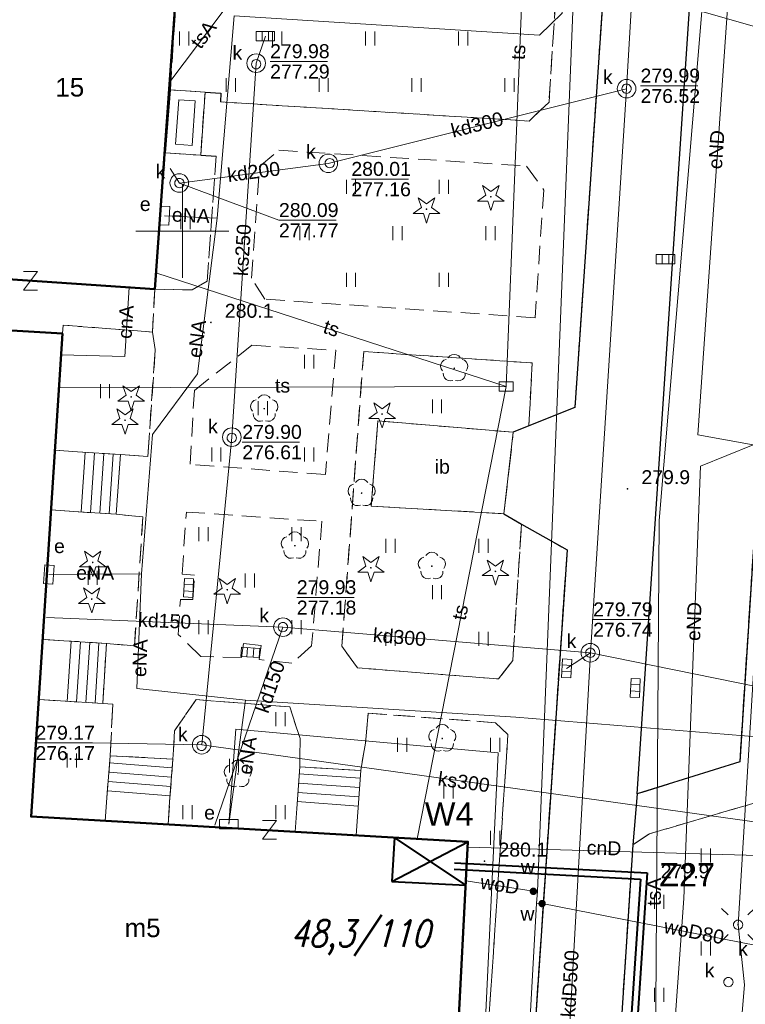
# Model space of a CAD drawing. Extents: x 0 to 6568752, y 0 to 5584302.
# Tile 17 of 74: x 6568341 to 6568380, y 5584008 to 5584061. Entities that reach past the tile are written whole.
import ezdxf
from ezdxf.enums import TextEntityAlignment as Align

# ---------------------------------------------------------------- set-up
doc = ezdxf.new("R2010")
doc.units = 0
doc.header["$PDSIZE"] = 0.75
for name, pattern in [('GAK', [3.5, 2, -0.7, 0.1, -0.7]), ('PRZER2-1', [1.5, 1, -0.5]), ('PRZER3-1', [2, 1.5, -0.5])]:
    doc.linetypes.add(name, pattern=pattern)
doc.layers.get('0').update_dxf_attribs({"linetype": 'CONTINUOUS'})
doc.layers.get('Defpoints').update_dxf_attribs({"linetype": 'CONTINUOUS'})
for name, color, linetype, lineweight in [('alarm', 51, 'CONTINUOUS', 50), ('EGBS', 7, 'CONTINUOUS', 18), ('EGBT', 7, 'CONTINUOUS', 18), ('EGBU', 7, 'CONTINUOUS', 50), ('EGBU_O', 7, 'CONTINUOUS', 50), ('GEPADR_O', 7, 'CONTINUOUS', 18), ('GEPPHC', 7, 'CONTINUOUS', 18), ('GUPPRZ_O', 7, 'CONTINUOUS', 18), ('OTDI', 7, 'CONTINUOUS', 18), ('OTDI_O', 7, 'CONTINUOUS', 18), ('OTKC', 7, 'CONTINUOUS', 18), ('OTKJ', 7, 'CONTINUOUS', 18), ('OTKK', 7, 'CONTINUOUS', 25), ('OTRN', 7, 'CONTINUOUS', 13), ('OTRN_O', 7, 'CONTINUOUS', 13), ('OTZT', 7, 'CONTINUOUS', 18), ('ramka sekcji', 7, 'CONTINUOUS', 18), ('siec', 7, 'GAK', 70), ('SUEO', 7, 'CONTINUOUS', 18), ('SUPK', 7, 'CONTINUOUS', 18), ('SUPW', 7, 'CONTINUOUS', 18), ('SUPW_O', 7, 'CONTINUOUS', 18)]:
    doc.layers.add(name, color=color, linetype=linetype, lineweight=lineweight)
for name, color, linetype, lineweight, true_color in [('OTZG', 7, 'CONTINUOUS', 18, 0x008000), ('OTZL', 7, 'CONTINUOUS', 18, 0x008000), ('SUCP', 7, 'CONTINUOUS', 18, 0xd200d2), ('SUCP_O', 7, 'CONTINUOUS', 18, 0xd200d2), ('SUEP', 1, 'CONTINUOUS', 18, 0xff0000), ('SUEP_O', 1, 'CONTINUOUS', 18, 0xff0000), ('SUES', 1, 'CONTINUOUS', 18, 0xff0000), ('SUES_O', 1, 'CONTINUOUS', 18, 0xff0000), ('SUKK', 7, 'CONTINUOUS', 18, 0x803300), ('SUKP', 7, 'CONTINUOUS', 18, 0x803300), ('SUKP_O', 7, 'CONTINUOUS', 18, 0x803300), ('SUKS', 7, 'CONTINUOUS', 18, 0x803300), ('SUKS_O', 7, 'CONTINUOUS', 18, 0x803300), ('SUTP', 7, 'CONTINUOUS', 18, 0xff9100), ('SUTP_O', 7, 'CONTINUOUS', 18, 0xff9100), ('SUWP', 5, 'CONTINUOUS', 18, 0x0000ff), ('SUWP_O', 5, 'CONTINUOUS', 18, 0x0000ff), ('SUWW', 5, 'CONTINUOUS', 18, 0x0000ff), ('SUWW_O', 5, 'CONTINUOUS', 18, 0x0000ff)]:
    doc.layers.add(name, color=color, linetype=linetype, lineweight=lineweight, true_color=true_color)
doc.styles.add('Arial', font='arial.ttf')
doc.styles.add('GEO-INFO', font='arial.ttf')
doc.styles.add('UZBROJENIE', font='SIMPLEX.shx', dxfattribs={"width": 0.8, "oblique": 15.00003, "height": 0.9})
doc.dimstyles.get("Standard").update_dxf_attribs({"dimtxt": 0.18, "dimasz": 0.18, "dimexe": 0.18, "dimexo": 0.0625, "dimgap": 0.09, "dimtad": 0, "dimtih": 1, "dimtoh": 1, "dimdec": 4, "dimzin": 0, "dimdsep": 46, "dimtxsty": 'Standard', "dimcen": 0.09, "dimadec": 0, "dimazin": 0, "dimtfac": 1, "dimtdec": 4, "dimtofl": 0, "dimtmove": 0, "dimatfit": 3, "dimfxl": 0, "dimtolj": 1, "dimtzin": 0, "dimarcsym": 0})

# ---------------------------------------------------------------- blocks, each defined once
blk = doc.blocks.new('D_GSPRDL1')
blk.add_hatch(color=0).paths.add_polyline_path([(0, -0.045), (0.013906, -0.042798), (0.02645, -0.036406), (0.036406, -0.02645), (0.042798, -0.013906), (0.045, 0), (0.042798, 0.013906), (0.036406, 0.02645), (0.02645, 0.036406), (0.013906, 0.042798), (0, 0.045), (-0.013906, 0.042798), (-0.02645, 0.036406), (-0.036406, 0.02645), (-0.042798, 0.013906), (-0.045, 0), (-0.042798, -0.013906), (-0.036406, -0.02645), (-0.02645, -0.036406), (-0.013906, -0.042798)])
at = {"color": 0}
for points in [[(-0.324277, 0.563333), (-0.240553, 0.662679), (-0.127956, 0.727494), (0, 0.75), (0.127956, 0.727494), (0.240553, 0.662679), (0.324277, 0.563333)], [(-0.635969, -0.134326), (-0.70458, -0.024001), (-0.731429, 0.103115), (-0.713292, 0.231763), (-0.652348, 0.346501), (-0.55591, 0.433559), (-0.435555, 0.482485)], [(0.435555, 0.482485), (0.55591, 0.433559), (0.652348, 0.346501), (0.713292, 0.231763), (0.731429, 0.103115), (0.70458, -0.024001), (0.635969, -0.134326)], [(-0.068773, -0.646351), (-0.194901, -0.677512), (-0.324092, -0.663766), (-0.440839, -0.606763), (-0.531129, -0.513345), (-0.584125, -0.394725), (-0.593465, -0.265141)], [(0.593465, -0.265141), (0.584125, -0.394725), (0.531129, -0.513345), (0.440839, -0.606763), (0.324092, -0.663766), (0.194901, -0.677512), (0.068773, -0.646351)]]:
    blk.add_lwpolyline(points, dxfattribs=at)
blk = doc.blocks.new('D_GSPRDI1')
blk.add_hatch(color=0).paths.add_polyline_path([(0, -0.045), (0.013906, -0.042798), (0.02645, -0.036406), (0.036406, -0.02645), (0.042798, -0.013906), (0.045, 0), (0.042798, 0.013906), (0.036406, 0.02645), (0.02645, 0.036406), (0.013906, 0.042798), (0, 0.045), (-0.013906, 0.042798), (-0.02645, 0.036406), (-0.036406, 0.02645), (-0.042798, 0.013906), (-0.045, 0), (-0.042798, -0.013906), (-0.036406, -0.02645), (-0.02645, -0.036406), (-0.013906, -0.042798)])
at = {"color": 0}
blk.add_lwpolyline([(0.272471, 0.088531), (0.713338, -0.231778), (0.168396, -0.231778), (0, -0.750048), (-0.168396, -0.231778), (-0.713338, -0.231778), (-0.272471, 0.088531), (-0.440867, 0.606801), (0, 0.286493), (0.440867, 0.606801)], close=True, dxfattribs=at)
blk = doc.blocks.new('D_GSPWPN1')
blk.add_hatch(color=0).paths.add_polyline_path([(-0.045, 0), (-0.043467, -0.011647), (-0.038971, -0.0225), (-0.03182, -0.03182), (-0.0225, -0.038971), (-0.011647, -0.043467), (0, -0.045), (0.011647, -0.043467), (0.0225, -0.038971), (0.03182, -0.03182), (0.038971, -0.0225), (0.043467, -0.011647), (0.045, 0), (0.043467, 0.011647), (0.038971, 0.0225), (0.03182, 0.03182), (0.0225, 0.038971), (0.011647, 0.043467), (0, 0.045), (-0.011647, 0.043467), (-0.0225, 0.038971), (-0.03182, 0.03182), (-0.038971, 0.0225), (-0.043467, 0.011647)])
blk = doc.blocks.new('D_GUPIKP1_3')
at = {"color": 0}
blk.add_lwpolyline([(0.375, -0.25), (-0.375, -0.25), (-0.375, 0.25), (0.375, 0.25)], close=True, dxfattribs=at)
blk = doc.blocks.new('D_GUPWZA1')
blk.add_hatch(color=0).paths.add_polyline_path([(-0.2, 0), (-0.193185, -0.051764), (-0.173205, -0.1), (-0.141421, -0.141421), (-0.1, -0.173205), (-0.051764, -0.193185), (0, -0.2), (0.051764, -0.193185), (0.1, -0.173205), (0.141421, -0.141421), (0.173205, -0.1), (0.193185, -0.051764), (0.2, 0), (0.193185, 0.051764), (0.173205, 0.1), (0.141421, 0.141421), (0.1, 0.173205), (0.051764, 0.193185), (0, 0.2), (-0.051764, 0.193185), (-0.1, 0.173205), (-0.141421, 0.141421), (-0.173205, 0.1), (-0.193185, 0.051764)])
blk = doc.blocks.new('D_GUPESE1')
at = {"color": 0}
blk.add_lwpolyline([(-0.5, -0.25), (-0.5, 0.25), (0.5, 0.25), (0.5, -0.25)], close=True, dxfattribs=at)
blk = doc.blocks.new('D_GUPIWZ1_1')
at = {"color": 0}
blk.add_lwpolyline([(0, 0.25), (0.064705, 0.241481), (0.125, 0.216506), (0.176777, 0.176777), (0.216506, 0.125), (0.241481, 0.064705), (0.25, 0), (0.241481, -0.064705), (0.216506, -0.125), (0.176777, -0.176777), (0.125, -0.216506), (0.064705, -0.241481), (0, -0.25), (-0.064705, -0.241481), (-0.125, -0.216506), (-0.176777, -0.176777), (-0.216506, -0.125), (-0.241481, -0.064705), (-0.25, 0), (-0.241481, 0.064705), (-0.216506, 0.125), (-0.176777, 0.176777), (-0.125, 0.216506), (-0.064705, 0.241481)], close=True, dxfattribs=at)
blk = doc.blocks.new('D_GUPKKS1')
at = {"color": 0}
blk.add_lwpolyline([(0.5, -0.25), (-0.5, -0.25), (-0.5, 0.25), (0.5, 0.25)], close=True, dxfattribs=at)
for points in [[(-0.175, -0.25), (-0.175, 0.25)], [(0.175, -0.25), (0.175, 0.25)]]:
    blk.add_lwpolyline(points, dxfattribs=at)
blk = doc.blocks.new('D_GUPKSD1_1')
at = {"color": 0}
blk.add_lwpolyline([(0, 0.25), (0.064705, 0.241481), (0.125, 0.216506), (0.176777, 0.176777), (0.216506, 0.125), (0.241481, 0.064705), (0.25, 0), (0.241481, -0.064705), (0.216506, -0.125), (0.176777, -0.176777), (0.125, -0.216506), (0.064705, -0.241481), (0, -0.25), (-0.064705, -0.241481), (-0.125, -0.216506), (-0.176777, -0.176777), (-0.216506, -0.125), (-0.241481, -0.064705), (-0.25, 0), (-0.241481, 0.064705), (-0.216506, 0.125), (-0.176777, 0.176777), (-0.125, 0.216506), (-0.064705, 0.241481)], close=True, dxfattribs=at)
blk = doc.blocks.new('D_GEPPHC1')
at = {"color": 0}
blk.add_lwpolyline([(-0.375, 0.5), (0.375, 0.5), (-0.375, -0.5), (0.375, -0.5)], dxfattribs=at)
blk = doc.blocks.new('D_GUPELA2')
blk.add_hatch(color=0).paths.add_polyline_path([(-0.001087, 0.044987), (0.011881, 0.043403), (0.021281, 0.03965), (0.030065, 0.033482), (0.038133, 0.023893), (0.043117, 0.012881), (0.044986, 0.001113), (0.044323, -0.007777), (0.040557, -0.019497), (0.033417, -0.030138), (0.024849, -0.037517), (0.013788, -0.042836), (0.002013, -0.044955), (-0.00982, -0.043916), (-0.020466, -0.040077), (-0.029541, -0.033946), (-0.036867, -0.025804), (-0.04187, -0.01649), (-0.04461, -0.005909), (-0.044532, 0.006476), (-0.041285, 0.017903), (-0.034764, 0.028574), (-0.024479, 0.03776), (-0.013449, 0.042943)])
at = {"color": 0}
for points in [[(-0.883883, 0.883883), (-0.53033, 0.53033)], [(0.883883, 0.883883), (0.53033, 0.53033)], [(-0.883883, -0.883883), (-0.53033, -0.53033)], [(0.883883, -0.883883), (0.53033, -0.53033)]]:
    blk.add_lwpolyline(points, dxfattribs=at)
blk = doc.blocks.new('D_GUPELA1')
at = {"color": 0}
blk.add_lwpolyline([(0, 0.25), (0.064705, 0.241481), (0.125, 0.216506), (0.176777, 0.176777), (0.216506, 0.125), (0.241481, 0.064705), (0.25, 0), (0.241481, -0.064705), (0.216506, -0.125), (0.176777, -0.176777), (0.125, -0.216506), (0.064705, -0.241481), (0, -0.25), (-0.064705, -0.241481), (-0.125, -0.216506), (-0.176777, -0.176777), (-0.216506, -0.125), (-0.241481, -0.064705), (-0.25, 0), (-0.241481, 0.064705), (-0.216506, 0.125), (-0.176777, 0.176777), (-0.125, 0.216506), (-0.064705, 0.241481)], close=True, dxfattribs=at)
blk = doc.blocks.new('D_GSSUTR1')
at = {"color": 0}
for points in [[(-0.25666, 0.36165), (-0.25666, -0.38835)], [(0.24334, -0.38835), (0.24334, 0.36165)]]:
    blk.add_lwpolyline(points, dxfattribs=at)
blk = doc.blocks.new('*D45')
at = {"layer": 'Defpoints', "color": 0}
for p in [(6568647.5, 5584150), (6568650, 5584150), (0, 0)]:
    blk.add_point(p, dxfattribs=at)
at = {"layer": 'ramka sekcji', "color": 0, "lineweight": -2}
blk.add_line((6568649.938, 5584150), (6568647.5, 5584150), dxfattribs=at)
at = {"layer": 'ramka sekcji', "color": 0, "insert": (6568644.106, 5584150), "char_height": 0.75, "attachment_point": 5, "style": 'GEO-INFO'}
blk.add_mtext('\\A1;5584150.0000', dxfattribs=at)
blk = doc.blocks.new('*D46')
at = {"layer": 'Defpoints', "color": 0}
for p in [(6568650, 5584152.5), (6568650, 5584150), (0, 0)]:
    blk.add_point(p, dxfattribs=at)
at = {"layer": 'ramka sekcji', "color": 0, "lineweight": -2}
blk.add_line((6568650, 5584150.062), (6568650, 5584152.5), dxfattribs=at)
at = {"layer": 'ramka sekcji', "color": 0, "insert": (6568650, 5584155.896), "char_height": 0.75, "attachment_point": 5, "rotation": 90, "style": 'GEO-INFO'}
blk.add_mtext('\\A1;6568650.0000', dxfattribs=at)

msp = doc.modelspace()

# ---------------------------------------------------------------- linework, layer by layer
at = {"layer": 'EGBS', "linetype": 'Continuous', "lineweight": 18, "elevation": 10.18}
for points in [[(6568346.44, 5584034.78), (6568346.67, 5584037.99), (6568344.36, 5584038.14), (6568343.14, 5584038.22), (6568342.93, 5584035.01), (6568344.13, 5584034.93)], [(6568345.72, 5584024.6), (6568345.91, 5584027.83), (6568343.61, 5584027.98), (6568342.48, 5584028.05), (6568342.3, 5584024.81), (6568343.43, 5584024.74)], [(6568349.49, 5584021.61), (6568346.11, 5584021.79), (6568345.93, 5584019.52), (6568345.8363, 5584018.29157), (6568349.22968, 5584018.09664), (6568349.31, 5584019.31)], [(6568359.59, 5584021), (6568356.31, 5584021.19), (6568356.15, 5584018.95), (6568356.05944, 5584017.70429), (6568359.33971, 5584017.51585), (6568359.43, 5584018.76)]]:
    msp.add_lwpolyline(points, close=True, dxfattribs=at)
for points in [[(6568344.76658, 5584038.1136), (6568344.55804, 5584034.9022)], [(6568345.26553, 5584038.0812), (6568345.05699, 5584034.86981)], [(6568345.76447, 5584038.0488), (6568345.55594, 5584034.83741)], [(6568346.26342, 5584038.0164), (6568346.05489, 5584034.80501)], [(6568344.01159, 5584027.95381), (6568343.80052, 5584024.71735)], [(6568344.51053, 5584027.92127), (6568344.29959, 5584024.68684)], [(6568345.00947, 5584027.88873), (6568344.79866, 5584024.65633)], [(6568345.50841, 5584027.85619), (6568345.29773, 5584024.62582)], [(6568346.07929, 5584021.40265), (6568349.45284, 5584021.13515)], [(6568346.03976, 5584020.90422), (6568349.41383, 5584020.63667)], [(6568356.28344, 5584020.81809), (6568359.56029, 5584020.58403)], [(6568346.00024, 5584020.40578), (6568349.37482, 5584020.13819)], [(6568356.24781, 5584020.31936), (6568359.52466, 5584020.0853)], [(6568345.96071, 5584019.90735), (6568349.3358, 5584019.63972)], [(6568356.21219, 5584019.82064), (6568359.48904, 5584019.58657)], [(6568356.17656, 5584019.32191), (6568359.45342, 5584019.08785)]]:
    msp.add_lwpolyline(points, dxfattribs=at)
at = {"layer": 'EGBT', "linetype": 'Continuous', "lineweight": 18, "elevation": 10.18}
for points in [[(6568351.22, 5584057.48), (6568350.98, 5584054.09), (6568349.08368, 5584054.21707), (6568349.34861, 5584057.6054)], [(6568350.68581, 5584057.01468), (6568350.51643, 5584054.62219), (6568349.62157, 5584054.68215), (6568349.80854, 5584057.07346)]]:
    msp.add_lwpolyline(points, close=True, dxfattribs=at)
at = {"layer": 'EGBU', "linetype": 'Continuous', "lineweight": 50, "elevation": 10.18}
for points in [[(6568348.83759, 5584064.90932), (6568349.65, 5584076.56), (6568367.41, 5584075.42), (6568366.58, 5584063.9), (6568349.81, 5584064.94), (6568348.51, 5584046.88), (6568337.16, 5584047.66), (6568338.47, 5584065.53)], [(6568343.55, 5584044.5), (6568341.86, 5584018.52), (6568365.36, 5584017.17), (6568364.76, 5584005.69), (6568339.15, 5584007.19), (6568339.86, 5584018.86), (6568330.35, 5584019.57), (6568331.94, 5584045.19)]]:
    msp.add_lwpolyline(points, close=True, dxfattribs=at)
at = {"layer": 'GUPPRZ_O', "linetype": 'Continuous', "lineweight": 13, "elevation": 10.8, "flags": 128}
for points in [[(6568354.71557, 5584059.13902), (6568357.79557, 5584059.13902)], [(6568374.64394, 5584057.82577), (6568377.72394, 5584057.82577)], [(6568359.08578, 5584052.80742), (6568362.16578, 5584052.80742)], [(6568349.83768, 5584052.58981), (6568355.19131, 5584050.59552), (6568358.27131, 5584050.59552)], [(6568353.21728, 5584038.66114), (6568356.29728, 5584038.66114)], [(6568356.15164, 5584030.30896), (6568359.23164, 5584030.30896)], [(6568372.09341, 5584029.1155), (6568375.17341, 5584029.1155)], [(6568351.03388, 5584022.38399), (6568345.1673, 5584022.48281), (6568342.0873, 5584022.48281)]]:
    msp.add_lwpolyline(points, dxfattribs=at)
at = {"layer": 'OTDI', "linetype": 'Continuous', "lineweight": 18, "elevation": 10.18}
msp.add_lwpolyline([(6568367.8, 5584039.19), (6568367.29, 5584034.81), (6568360.16, 5584035.22), (6568360.51, 5584039.8)], close=True, dxfattribs=at)
at = {"layer": 'OTKC', "linetype": 'PRZER2-1', "lineweight": 18, "elevation": 10.18}
for points in [[(6568373.8, 5584079.75), (6568371.11, 5584040.52), (6568368.63, 5584039.53), (6568368.82, 5584042.92), (6568359.75, 5584043.53), (6568358.58, 5584027.68), (6568359.41, 5584026.52), (6568367, 5584025.92), (6568367.77, 5584026.91), (6568368.24, 5584034.25), (6568370.69, 5584032.86), (6568368.49, 5584000.12)], [(6568366.11, 5584001.95), (6568367.51, 5584022.93), (6568366.84, 5584023.57), (6568360, 5584024.08), (6568359.85, 5584022.46), (6568359.59, 5584021), (6568356.31, 5584021.19), (6568356.33, 5584022.72), (6568355.77, 5584024.42), (6568350.73, 5584024.81), (6568349.58, 5584023.13), (6568349.49, 5584021.61), (6568346.11, 5584021.79), (6568346.25, 5584024.56), (6568345.72, 5584024.6), (6568345.91, 5584027.83), (6568347.42, 5584027.7), (6568347.87, 5584034.64), (6568346.44, 5584034.78), (6568346.67, 5584037.99), (6568348.13, 5584037.88), (6568348.54, 5584043.65), (6568348.39, 5584044.58), (6568348.51, 5584046.88), (6568350.53, 5584046.85), (6568351.33, 5584047.32), (6568351.82, 5584054.04), (6568350.98, 5584054.09), (6568351.22, 5584057.48), (6568352.07, 5584057.43), (6568352.04, 5584056.96), (6568368.65, 5584055.93), (6568369.72, 5584056.95), (6568370.86, 5584074.65)], [(6568381.28, 5584019.4), (6568375.12, 5584017.59), (6568374.23, 5584017), (6568374.47, 5584019.74), (6568379.98, 5584021.47), (6568382.02, 5584053.21)]]:
    msp.add_lwpolyline(points, dxfattribs=at)
for points in [[(6568350.41, 5584037.47), (6568350.64, 5584041.44), (6568353.74, 5584043.87), (6568358.25, 5584043.6), (6568357.69, 5584036.91)], [(6568350.98, 5584027.13), (6568349.77, 5584028.32), (6568349.89, 5584030.2), (6568350.56, 5584030.2), (6568350.65, 5584031.5), (6568349.98, 5584031.56), (6568350.21, 5584034.9), (6568357.5, 5584034.4), (6568356.95, 5584027.7), (6568355.89, 5584026.77), (6568354.13, 5584026.96), (6568354.23, 5584027.72), (6568353.28, 5584027.83), (6568353.18, 5584027.07)]]:
    msp.add_lwpolyline(points, close=True, dxfattribs=at)
at = {"layer": 'OTKJ', "linetype": 'PRZER3-1', "lineweight": 18, "elevation": 10.18}
for points in [[(6568324.46, 5584099.15, 0.45490263), (6568332.44, 5584090.8), (6568371.71, 5584088.44), (6568377.68, 5584087.98), (6568381.72, 5584087.67), (6568384.28, 5584087.56), (6568391.55, 5584086.98), (6568391.46, 5584084.99), (6568391.05, 5584081.04), (6568387.8, 5584081.27), (6568382.18, 5584081.89), (6568380.27, 5584081.43), (6568383.67, 5584079.42), (6568382.19, 5584056.2), (6568382.02, 5584053.21), (6568379.98, 5584021.47), (6568374.47, 5584019.74), (6568374.23, 5584017), (6568373.62, 5584007.68)], [(6568368.49, 5584000.12), (6568370.69, 5584032.86), (6568368.24, 5584034.25), (6568367.29, 5584034.81), (6568367.8, 5584039.19), (6568368.63, 5584039.53), (6568371.11, 5584040.52), (6568373.8, 5584079.75, 0.46178773), (6568371.38, 5584082.1), (6568359.98, 5584082.95), (6568358.12, 5584083.08), (6568330.51, 5584084.83), (6568276.89, 5584095.36)]]:
    msp.add_lwpolyline(points, format="xyb", dxfattribs=at)
at = {"layer": 'OTKK', "linetype": 'Continuous', "lineweight": 25, "elevation": 10.18}
for points in [[(6568374.47, 5584019.74), (6568378.42, 5584079.19, -0.26225223), (6568380.27, 5584081.43), (6568382.18, 5584081.89), (6568387.8, 5584081.27), (6568391.05, 5584081.04), (6568391.46, 5584084.99), (6568391.55, 5584086.98)], [(6568330.51, 5584084.83), (6568358.12, 5584083.08), (6568359.98, 5584082.95), (6568371.38, 5584082.1, -0.46178773), (6568373.8, 5584079.75), (6568371.11, 5584040.52), (6568368.63, 5584039.53), (6568367.8, 5584039.19)], [(6568380.27, 5584081.43), (6568383.67, 5584079.42), (6568382.19, 5584056.2), (6568382.02, 5584053.21), (6568379.98, 5584021.47), (6568374.47, 5584019.74), (6568374.23, 5584017), (6568373.62, 5584007.68), (6568379.01, 5584005.59), (6568376.11, 5583963.78), (6568370.56, 5583962.41), (6568370.11, 5583954.51, 0.07599896), (6568370.32, 5583953, 0.2946697), (6568374.84, 5583949.22), (6568411.69, 5583946.74, 0.39350109)]]:
    msp.add_lwpolyline(points, format="xyb", dxfattribs=at)
for points in [[(6568351.22, 5584057.48), (6568352.07, 5584057.43), (6568352.04, 5584056.96)], [(6568350.98, 5584054.09), (6568351.82, 5584054.04)], [(6568367.29, 5584034.81), (6568368.24, 5584034.25), (6568370.69, 5584032.86), (6568368.49, 5584000.12), (6568366.17994, 5583966.25595)]]:
    msp.add_lwpolyline(points, dxfattribs=at)
at = {"layer": 'OTZT', "color": 7, "linetype": 'PRZER2-1', "lineweight": 18, "elevation": 10.1}
for points in [[(6568276.89, 5584095.36), (6568330.51, 5584084.83), (6568358.12, 5584083.08), (6568357.82, 5584078.68), (6568357.05, 5584078.72), (6568357, 5584078.01), (6568356.85955, 5584076.09722), (6568349.65, 5584076.56), (6568348.83759, 5584064.90932), (6568338.47, 5584065.53), (6568337.16, 5584047.66), (6568348.51, 5584046.88), (6568348.39, 5584044.58), (6568343.59, 5584044.95), (6568343.55, 5584044.5), (6568331.94, 5584045.19), (6568330.35, 5584019.57), (6568339.86, 5584018.86), (6568339.15, 5584007.19)], [(6568364.76, 5584005.69), (6568365.36, 5584017.17), (6568359.33971, 5584017.51585), (6568359.43, 5584018.76), (6568359.59, 5584021), (6568359.85, 5584022.46), (6568360, 5584024.08), (6568366.84, 5584023.57), (6568367.51, 5584022.93), (6568366.11, 5584001.95)], [(6568416.12, 5583949.21), (6568370.32, 5583953), (6568370.11, 5583954.51), (6568370.56, 5583962.41), (6568376.11, 5583963.78), (6568379.01, 5584005.59), (6568373.62, 5584007.68), (6568374.23, 5584017), (6568375.12, 5584017.59), (6568381.28, 5584019.4), (6568404.95, 5584017.73), (6568404.89, 5584016.89), (6568404.74, 5584015.03978), (6568403.97993, 5584015.08901), (6568404.08, 5584016.73), (6568399.95, 5584016.92), (6568397.62, 5584017.08), (6568397.48, 5584015.51), (6568396.53, 5584004.09), (6568414.4, 5584002.86)]]:
    msp.add_lwpolyline(points, dxfattribs=at)
for points in [[(6568360.21974, 5584075.88154), (6568360.36, 5584077.79), (6568360.41, 5584078.47), (6568362.57, 5584078.66), (6568370.86, 5584074.65), (6568369.72, 5584056.95), (6568368.65, 5584055.93), (6568352.04, 5584056.96), (6568352.07, 5584057.43), (6568351.22, 5584057.48), (6568349.34861, 5584057.6054), (6568349.81, 5584064.94), (6568366.58, 5584063.9), (6568367.41, 5584075.42)], [(6568351.82, 5584054.04), (6568351.33, 5584047.32), (6568350.53, 5584046.85), (6568348.51, 5584046.88), (6568349.08368, 5584054.21707), (6568350.98, 5584054.09)], [(6568354.15, 5584053.48), (6568355.19, 5584054.36), (6568368.51, 5584053.51), (6568369.44, 5584052.22), (6568368.97, 5584045.35), (6568354.44, 5584046.35), (6568353.71, 5584047.47)], [(6568343.55, 5584044.5), (6568343.59, 5584044.95), (6568348.39, 5584044.58), (6568348.54, 5584043.65), (6568348.13, 5584037.88), (6568346.67, 5584037.99), (6568344.36, 5584038.14), (6568343.14, 5584038.22)], [(6568350.41, 5584037.47), (6568350.64, 5584041.44), (6568353.74, 5584043.87), (6568358.25, 5584043.6), (6568357.69, 5584036.91)], [(6568368.82, 5584042.92), (6568368.63, 5584039.53), (6568367.8, 5584039.19), (6568360.51, 5584039.8), (6568360.16, 5584035.22), (6568367.29, 5584034.81), (6568368.24, 5584034.25), (6568367.77, 5584026.91), (6568367, 5584025.92), (6568359.41, 5584026.52), (6568358.58, 5584027.68), (6568359.75, 5584043.53)], [(6568347.87, 5584034.64), (6568347.42, 5584027.7), (6568345.91, 5584027.83), (6568343.61, 5584027.98), (6568342.48, 5584028.05), (6568342.93, 5584035.01), (6568344.13, 5584034.93), (6568346.44, 5584034.78)], [(6568350.98, 5584027.13), (6568349.77, 5584028.32), (6568349.89, 5584030.2), (6568350.56, 5584030.2), (6568350.65, 5584031.5), (6568349.98, 5584031.56), (6568350.21, 5584034.9), (6568357.5, 5584034.4), (6568356.95, 5584027.7), (6568355.89, 5584026.77), (6568354.13, 5584026.96), (6568354.23, 5584027.72), (6568353.28, 5584027.83), (6568353.18, 5584027.07)], [(6568342.3, 5584024.81), (6568343.43, 5584024.74), (6568345.72, 5584024.6), (6568346.25, 5584024.56), (6568346.11, 5584021.79), (6568345.93, 5584019.52), (6568345.8363, 5584018.29157), (6568341.86, 5584018.52)], [(6568349.22968, 5584018.09664), (6568349.31, 5584019.31), (6568349.49, 5584021.61), (6568349.58, 5584023.13), (6568350.73, 5584024.81), (6568355.77, 5584024.42), (6568356.33, 5584022.72), (6568356.31, 5584021.19), (6568356.15, 5584018.95), (6568356.05944, 5584017.70429)]]:
    msp.add_lwpolyline(points, close=True, dxfattribs=at)
at = {"layer": 'ramka sekcji'}
for q in [(6568350, 5584052.5), (6568347.5, 5584050), (6568350, 5584047.5), (6568352.5, 5584050)]:
    msp.add_line((6568350, 5584050), q, dxfattribs=at)
at = {"layer": 'siec', "linetype": 'ByBlock', "lineweight": 40}
for p, q in [((6568361.40228, 5584017.39736), (6568361.26677, 5584015.02985)), ((6568365.2373, 5584014.82233), (6568361.4023, 5584017.39736)), ((6568361.26677, 5584015.02985), (6568365.36, 5584017.17)), ((6568364.63765, 5584016.03225), (6568375.00774, 5584015.48712)), ((6568364.62671, 5584015.68238), (6568374.63495, 5584015.15626)), ((6568361.26677, 5584015.02985), (6568365.2373, 5584014.82233))]:
    msp.add_line(p, q, dxfattribs=at)
at = {"layer": 'siec', "color": 0, "linetype": 'ByBlock', "lineweight": 40}
for p, q in [((6568375.00774, 5584015.48712), (6568373.89683, 5583998.79008)), ((6568374.63495, 5584015.15626), (6568373.5808, 5583999.31222))]:
    msp.add_line(p, q, dxfattribs=at)
at = {"layer": 'SUCP', "linetype": 'Continuous', "lineweight": 18, "elevation": 10.14}
for points in [[(6568347.14028, 5584046.97413), (6568346.90486, 5584043.26171), (6568343.47566, 5584043.35715)], [(6568365.34466, 5584016.87647), (6568382.19245, 5584016.39894), (6568382.29142, 5584010.25538), (6568396.99977, 5584009.73709)]]:
    msp.add_lwpolyline(points, dxfattribs=at)
at = {"layer": 'SUEP', "linetype": 'Continuous', "lineweight": 18, "elevation": 10.14}
for points in [[(6568345.66268, 5584083.12455), (6568369.09962, 5584082.92015), (6568370.24718, 5584080.97515), (6568379.22168, 5584070.67099), (6568380.64733, 5584070.22085), (6568379.86483, 5584069.7322), (6568377.73429, 5584039.04536), (6568380.6984, 5584038.51051), (6568377.86199, 5584037.36288), (6568376.96805, 5584014.11185), (6568376.28412, 5584004.60999), (6568375.6552, 5583988.07759), (6568373.54092, 5583983.35598)], [(6568373.5, 5583954.14), (6568377.24, 5583963.51), (6568377.84, 5583983.21), (6568378.63, 5583990.16), (6568380.23, 5584009.47), (6568379.89, 5584012.7), (6568380.83, 5584028.01), (6568381.62, 5584039.2), (6568383.04, 5584058.39), (6568383.52, 5584068.48), (6568383.96, 5584079.32)], [(6568371.39475, 5584078.45574), (6568370.43161, 5584061.73355), (6568369.20535, 5584060.55614), (6568352.7909, 5584061.58473), (6568351.86101, 5584050.7119)], [(6568351.86101, 5584050.7119), (6568350.80902, 5584042.32769), (6568348.39076, 5584039.07628), (6568347.79752, 5584031.56806)], [(6568351.86101, 5584050.7119), (6568349.04, 5584050.84)], [(6568342.81, 5584031.54), (6568347.79752, 5584031.56806)], [(6568347.79752, 5584031.56806), (6568347.54683, 5584025.41435), (6568353.39531, 5584024.78965)], [(6568353.39531, 5584024.78965), (6568352.5, 5584018.11)], [(6568353.39531, 5584024.78965), (6568367.92826, 5584023.86683), (6568384.63693, 5584022.51201), (6568405.92421, 5584020.51614), (6568408.12743, 5584021.05457), (6568411.69711, 5584022.65069)], [(6568365.19254, 5583976.97792), (6568366.97872, 5584004.43308), (6568366.22701, 5584006.11353), (6568366.99297, 5584021.94463), (6568352.87547, 5584023.22283), (6568352.5, 5584018.11)]]:
    msp.add_lwpolyline(points, dxfattribs=at)
at = {"layer": 'SUKP', "linetype": 'Continuous', "lineweight": 18, "elevation": 10.14}
for points in [[(6568371.94482, 5584027.33289), (6568373.89394, 5584057.67023), (6568375.72584, 5584088.56609)], [(6568354.46, 5584060.49), (6568353.96516, 5584059.04348)], [(6568353.96516, 5584059.04348), (6568352.65753, 5584038.9294), (6568351.03388, 5584022.38399)], [(6568357.84652, 5584053.65376), (6568373.89394, 5584057.67023)], [(6568349.33715, 5584053.37493), (6568349.83768, 5584052.58981)], [(6568349.83768, 5584052.58981), (6568357.84652, 5584053.65376)], [(6568342.67692, 5584029.22493), (6568355.40588, 5584028.70984)], [(6568351.74585, 5584018.05297), (6568355.40588, 5584028.70984)], [(6568355.40588, 5584028.70984), (6568371.94482, 5584027.33289)], [(6568366.22, 5583947.71038), (6568369.23774, 5583978.78302), (6568371.94482, 5584027.33289)], [(6568370.67, 5584026.49), (6568371.94482, 5584027.33289)], [(6568405.17956, 5584021.72082), (6568394.37511, 5584022.78165), (6568371.94482, 5584027.33289)], [(6568351.03388, 5584022.38399), (6568382.69715, 5584017.96737)]]:
    msp.add_lwpolyline(points, dxfattribs=at)
at = {"layer": 'SUPK', "linetype": 'Continuous', "lineweight": 18, "elevation": 10.14}
for points in [[(6568353.96516, 5584058.54348, -1), (6568353.96516, 5584059.54348, -1)], [(6568373.89394, 5584057.17023, -1), (6568373.89394, 5584058.17023, -1)], [(6568357.84652, 5584053.15376, -1), (6568357.84652, 5584054.15376, -1)], [(6568349.82646, 5584052.09908, -1), (6568349.82646, 5584053.09908, -1)], [(6568352.65722, 5584038.42886, -1), (6568352.65722, 5584039.42886, -1)], [(6568355.40588, 5584028.20984, -1), (6568355.40588, 5584029.20984, -1)], [(6568371.94482, 5584026.83289, -1), (6568371.94482, 5584027.83289, -1)], [(6568351.03388, 5584021.88399, -1), (6568351.03388, 5584022.88399, -1)]]:
    msp.add_lwpolyline(points, format="xyb", close=True, dxfattribs=at)
at = {"layer": 'SUTP', "linetype": 'Continuous', "lineweight": 18, "elevation": 10.14}
for points in [[(6568367.40993, 5584041.65254), (6568368.87664, 5584077.59623)], [(6568349.31368, 5584058.04497), (6568353.07244, 5584063.01847)], [(6568377.93958, 5584061.82878), (6568375.65242, 5584034.44718), (6568375.40989, 5584000.51141)], [(6568377.93958, 5584061.82878), (6568397.02103, 5584056.39422), (6568424.7, 5584054.34)], [(6568348.57363, 5584047.764), (6568367.40993, 5584041.65254)], [(6568367.40993, 5584041.65254), (6568343.36049, 5584041.58664)], [(6568367.40993, 5584041.65254), (6568362.61919, 5584017.32745)]]:
    msp.add_lwpolyline(points, dxfattribs=at)
at = {"layer": 'SUWP', "linetype": 'Continuous', "lineweight": 18, "elevation": 10.14}
for points in [[(6568419.73601, 5584087.93935), (6568375.49, 5584091.04), (6568372.24015, 5584091.26574), (6568371.50499, 5584074.32878), (6568369.11009, 5584014.49059), (6568369.04881, 5584013.86124), (6568365.71, 5583953.81), (6568365.63169, 5583953.54639)], [(6568369.11009, 5584014.49059), (6568368.88, 5584014.5), (6568365.24952, 5584015.05613)], [(6568369.04881, 5584013.86124), (6568369.35, 5584013.84), (6568396.89181, 5584008.43929)]]:
    msp.add_lwpolyline(points, dxfattribs=at)

# ---------------------------------------------------------------- block references
at = {"layer": 'GEPPHC', "linetype": 'Continuous', "lineweight": 18}
for p in [(6568341.82064, 5584047.32951, 10.24), (6568354.68399, 5584017.80019, 10.24)]:
    msp.add_blockref('D_GEPPHC1', p, dxfattribs=at)
at = {"layer": 'OTRN', "linetype": 'Continuous', "lineweight": 13}
for p in [(6568351.53, 5584045.1, 10.08), (6568373.94, 5584036.15, 10.08), (6568366.25, 5584016.12, 10.08), (6568374.98, 5584014.95, 10.08)]:
    msp.add_blockref('D_GSPWPN1', p, dxfattribs=at)
at = {"layer": 'OTZG', "linetype": 'Continuous', "lineweight": 18}
for p in [(6568366.59, 5584051.86, 10.12), (6568363.13, 5584051.19, 10.12), (6568347.24, 5584041.09, 10.12), (6568360.74, 5584040.17, 10.12), (6568346.91, 5584039.84, 10.12), (6568345.17, 5584032.19, 10.12), (6568360.14, 5584031.9, 10.12), (6568366.84, 5584031.71, 10.12), (6568352.41, 5584030.72, 10.12), (6568345.12, 5584030.22, 10.12)]:
    msp.add_blockref('D_GSPRDI1', p, dxfattribs=at)
at = {"layer": 'OTZL', "linetype": 'Continuous', "lineweight": 18}
for p in [(6568364.62, 5584042.63, 10.12), (6568354.4, 5584040.46, 10.12), (6568359.64, 5584035.92, 10.12), (6568356.05, 5584033.09, 10.12), (6568363.42, 5584031.99, 10.12), (6568363.98, 5584022.72, 10.12), (6568352.98, 5584020.81, 10.12)]:
    msp.add_blockref('D_GSPRDL1', p, dxfattribs=at)
at = {"layer": 'OTZT', "color": 7, "linetype": 'Continuous', "lineweight": 18}
for p in [(6568350.1043, 5584060.38076, 10.1), (6568355.1043, 5584060.38076, 10.1), (6568360.1043, 5584060.38076, 10.1), (6568365.1043, 5584060.38076, 10.1), (6568352.6043, 5584057.88076, 10.1), (6568357.6043, 5584057.88076, 10.1), (6568362.6043, 5584057.88076, 10.1), (6568367.6043, 5584057.88076, 10.1), (6568359.075, 5584052.40575, 10.1), (6568364.075, 5584052.40575, 10.1), (6568350.165, 5584050.50002, 10.1), (6568356.575, 5584049.90575, 10.1), (6568361.575, 5584049.90575, 10.1), (6568366.575, 5584049.90575, 10.1), (6568359.075, 5584047.40575, 10.1), (6568364.075, 5584047.40575, 10.1), (6568356.83, 5584043.00157, 10.1), (6568345.84, 5584041.41023, 10.1), (6568354.33, 5584040.50157, 10.1), (6568363.7, 5584040.59865, 10.1), (6568351.83, 5584038.00157, 10.1), (6568356.83, 5584038.00157, 10.1), (6568351.135, 5584033.72699, 10.1), (6568356.135, 5584033.72699, 10.1), (6568361.2, 5584033.09865, 10.1), (6568366.2, 5584033.09865, 10.1), (6568345.175, 5584031.37004, 10.1), (6568353.635, 5584031.22699, 10.1), (6568363.7, 5584030.59865, 10.1), (6568351.135, 5584028.72699, 10.1), (6568356.135, 5584028.72699, 10.1), (6568361.2, 5584028.09865, 10.1), (6568366.2, 5584028.09865, 10.1), (6568355.27984, 5584023.77204, 10.1), (6568361.825, 5584022.38753, 10.1), (6568366.825, 5584022.38753, 10.1), (6568344.055, 5584021.54785, 10.1), (6568352.77984, 5584021.27204, 10.1), (6568364.325, 5584019.88753, 10.1), (6568350.27984, 5584018.77204, 10.1), (6568355.27984, 5584018.77204, 10.1), (6568366.825, 5584017.38753, 10.1), (6568378.16, 5584016.44306, 10.1), (6568375.66, 5584013.94306, 10.1), (6568378.16, 5584011.44306, 10.1), (6568375.66, 5584008.94306, 10.1)]:
    msp.add_blockref('D_GSSUTR1', p, dxfattribs=at)
at = {"layer": 'SUEO', "linetype": 'Continuous', "lineweight": 18}
for name, p in [('D_GUPELA2', (6568379.89, 5584012.7, 10.15)), ('D_GUPELA1', (6568379.89, 5584012.7, 10.16))]:
    msp.add_blockref(name, p, dxfattribs=at)
at = {"layer": 'SUES', "linetype": 'Continuous', "lineweight": 18}
for p, rotation in [((6568349.04, 5584050.84, 10.16), 86.95619381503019), ((6568342.81, 5584031.54, 10.16), 86.29300976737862)]:
    msp.add_blockref('D_GUPESE1', p, dxfattribs=dict(at, rotation=rotation))
msp.add_blockref('D_GUPESE1', (6568352.5, 5584018.11, 10.16), dxfattribs=at)
at = {"layer": 'SUKK', "linetype": 'Continuous', "lineweight": 18}
for p in [(6568354.46, 5584060.49, 10.16), (6568375.99, 5584048.5, 10.16)]:
    msp.add_blockref('D_GUPKKS1', p, dxfattribs=at)
for p, rotation in [((6568350.33, 5584030.82, 10.16), 87.32603489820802), ((6568353.65, 5584027.35, 10.16), 356.1722638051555), ((6568370.67, 5584026.49, 10.16), 87.08044861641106), ((6568374.36, 5584025.44, 10.16), 267.5349412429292)]:
    msp.add_blockref('D_GUPKKS1', p, dxfattribs=dict(at, rotation=rotation))
at = {"layer": 'SUKS', "linetype": 'Continuous', "lineweight": 18}
msp.add_blockref('D_GUPKSD1_1', (6568379.37, 5584009.62, 10.16), dxfattribs=at)
at = {"layer": 'SUPK', "linetype": 'Continuous', "lineweight": 18}
msp.add_blockref('D_GUPIKP1_3', (6568367.40993, 5584041.65254, 10.16), dxfattribs=at)
at = {"layer": 'SUPW', "linetype": 'Continuous', "lineweight": 18}
for p in [(6568353.96557, 5584058.98348, 10.18), (6568373.89394, 5584057.67023, 10.18), (6568357.92442, 5584053.66411, 10.18), (6568349.83768, 5584052.58981, 10.18), (6568352.65453, 5584038.88512, 10.18), (6568355.40588, 5584028.70984, 10.18), (6568371.94482, 5584027.33289, 10.18), (6568351.02789, 5584022.32294, 10.18)]:
    msp.add_blockref('D_GUPIWZ1_1', p, dxfattribs=at)
at = {"layer": 'SUWW', "linetype": 'Continuous', "lineweight": 18}
for p in [(6568368.88, 5584014.5, 10.16), (6568369.35, 5584013.84, 10.16)]:
    msp.add_blockref('D_GUPWZA1', p, dxfattribs=at)

# ---------------------------------------------------------------- texts
at = {"layer": 'alarm', "color": 0, "linetype": 'Continuous', "lineweight": 30, "style": 'GEO-INFO'}
for s, p in [('W4', (6568364.34972, 5584018.66394, 0.62)), ('Z27', (6568377.15299, 5584015.39941, 10.76))]:
    msp.add_text(s, height=1.25, dxfattribs=at).set_placement(p, align=Align.MIDDLE)
at = {"layer": 'alarm', "color": 0, "lineweight": 30, "style": 'UZBROJENIE', "oblique": 15.00003, "width": 0.8}
msp.add_text('48,3/110', height=1.44, dxfattribs=at).set_placement((6568355.80801, 5584011.51325))
at = {"layer": 'EGBU_O', "linetype": 'Continuous', "lineweight": 0, "style": 'Arial'}
msp.add_text('m5', height=1, dxfattribs=at).set_placement((6568347.855, 5584012.03443, 10.8), align=Align.CENTER)
at = {"layer": 'GEPADR_O', "linetype": 'Continuous', "lineweight": 0, "style": 'Arial'}
msp.add_text('15', height=1, dxfattribs=at).set_placement((6568343.16096, 5584057.24863, 10.8))
at = {"layer": 'GUPPRZ_O', "linetype": 'Continuous', "lineweight": 0, "style": 'Arial'}
for s, p in [('279.98', (6568354.71557, 5584059.31152, 10.8)), ('277.29', (6568354.71557, 5584058.21652, 10.8)), ('279.99', (6568374.64394, 5584057.99827, 10.8)), ('276.52', (6568374.64394, 5584056.90327, 10.8)), ('280.01', (6568359.08578, 5584052.97992, 10.8)), ('277.16', (6568359.08578, 5584051.88492, 10.8)), ('280.09', (6568355.19131, 5584050.76802, 10.8)), ('277.77', (6568355.19131, 5584049.67302, 10.8)), ('279.90', (6568353.21728, 5584038.83364, 10.8)), ('276.61', (6568353.21728, 5584037.73864, 10.8)), ('279.93', (6568356.15164, 5584030.48146, 10.8)), ('277.18', (6568356.15164, 5584029.38646, 10.8)), ('279.79', (6568372.09341, 5584029.288, 10.8)), ('276.74', (6568372.09341, 5584028.193, 10.8)), ('279.17', (6568342.0873, 5584022.65531, 10.8)), ('276.17', (6568342.0873, 5584021.56031, 10.8))]:
    msp.add_text(s, height=0.75, dxfattribs=at).set_placement(p)
at = {"layer": 'OTDI_O', "linetype": 'Continuous', "lineweight": 0, "style": 'Arial'}
msp.add_text('ib', height=0.75, dxfattribs=at).set_placement((6568363.98, 5584036.96151, 10.8), align=Align.CENTER)
at = {"layer": 'OTRN_O', "linetype": 'Continuous', "lineweight": 0, "style": 'Arial'}
for s, p in [('280.1', (6568352.28, 5584045.35, 10.8)), ('279.9', (6568374.69, 5584036.4, 10.8)), ('280.1', (6568367, 5584016.37, 10.8)), ('279.9', (6568375.73, 5584015.2, 10.8))]:
    msp.add_text(s, height=0.75, dxfattribs=at).set_placement(p)
at = {"layer": 'SUCP_O', "linetype": 'Continuous', "lineweight": 0, "style": 'Arial'}
for s, rotation, p in [('cnA', 86.37153, (6568347.31546, 5584045.09935, 10.8)), ('cnD', 358.376441, (6568372.67062, 5584016.45411, 10.8))]:
    msp.add_text(s, height=0.75, rotation=rotation, dxfattribs=at).set_placement(p, align=Align.CENTER)
at = {"layer": 'SUEP_O', "linetype": 'Continuous', "lineweight": 0, "style": 'Arial'}
for s, rotation, p in [('eND', 86.028408, (6568379.09233, 5584054.36845, 10.8)), ('eNA', 357.400048, (6568350.43719, 5584050.48277, 10.8)), ('eNA', 82.848327, (6568351.1456, 5584044.16989, 10.8)), ('eNA', 0.322293, (6568345.30541, 5584031.26055, 10.8)), ('eND', 87.79822, (6568377.88763, 5584029.00107, 10.8)), ('eNA', 87.667217, (6568348.08312, 5584027.03317, 10.8)), ('eNA', 82.36587, (6568353.85957, 5584021.75267, 10.8))]:
    msp.add_text(s, height=0.75, rotation=rotation, dxfattribs=at).set_placement(p, align=Align.CENTER)
at = {"layer": 'SUES_O', "linetype": 'Continuous', "lineweight": 0, "style": 'Arial'}
for p in [(6568348.29, 5584051.09, 10.8), (6568343.67467, 5584032.69259, 10.8), (6568351.75, 5584018.36, 10.8)]:
    msp.add_text('e', height=0.75, dxfattribs=at).set_placement(p, align=Align.RIGHT)
at = {"layer": 'SUKP_O', "linetype": 'Continuous', "lineweight": 0, "style": 'Arial'}
for s, rotation, p in [('kd300', 14.051711, (6568365.94148, 5584055.3773, 10.8)), ('kd200', 7.567293, (6568353.88075, 5584052.83086, 10.8)), ('ks250', 86.280388, (6568353.60421, 5584048.9674, 10.8)), ('kd150', 357.68273, (6568349.02953, 5584028.67414, 10.8)), ('kd300', 355.240845, (6568361.64343, 5584027.80334, 10.8)), ('kd150', 71.045295, (6568355.07206, 5584025.37375, 10.8)), ('ks300', 352.168878, (6568365.08632, 5584020.01243, 10.8)), ('kdD500', 86.808552, (6568371.21996, 5584009.51289, 10.8))]:
    msp.add_text(s, height=0.75, rotation=rotation, dxfattribs=at).set_placement(p, align=Align.CENTER)
at = {"layer": 'SUKS_O', "linetype": 'Continuous', "lineweight": 0, "style": 'Arial'}
for p in [(6568380.41871, 5584011.04057, 10.8), (6568378.62, 5584009.87, 10.8)]:
    msp.add_text('k', height=0.75, dxfattribs=at).set_placement(p, align=Align.RIGHT)
at = {"layer": 'SUPW_O', "linetype": 'Continuous', "lineweight": 0, "style": 'Arial'}
for p in [(6568353.21557, 5584059.23348, 10.8), (6568373.14394, 5584057.92023, 10.8), (6568357.17442, 5584053.91411, 10.8), (6568349.08768, 5584052.83981, 10.8), (6568351.90453, 5584039.13512, 10.8), (6568354.65588, 5584028.95984, 10.8), (6568371.19482, 5584027.58289, 10.8), (6568350.27789, 5584022.57294, 10.8)]:
    msp.add_text('k', height=0.75, dxfattribs=at).set_placement(p, align=Align.RIGHT)
at = {"layer": 'SUTP_O', "linetype": 'Continuous', "lineweight": 0, "style": 'Arial'}
for s, rotation, p in [('tsA', 52.919585, (6568351.42719, 5584060.35477, 10.8)), ('ts', 87.663282, (6568368.43652, 5584059.61242, 10.8)), ('ts', 342.024277, (6568357.90121, 5584044.42912, 10.8)), ('ts', 0.157002, (6568355.38601, 5584041.32611, 10.8)), ('ts', 78.858376, (6568365.3025, 5584029.43328, 10.8)), ('tsA', 89.590543, (6568375.73579, 5584014.47545, 10.8))]:
    msp.add_text(s, height=0.75, rotation=rotation, dxfattribs=at).set_placement(p, align=Align.CENTER)
at = {"layer": 'SUWP_O', "linetype": 'Continuous', "lineweight": 0, "style": 'Arial'}
for s, rotation, p in [('woD', 351.290949, (6568367.02032, 5584014.48797, 10.8)), ('woD80', 348.898727, (6568377.45404, 5584011.95953, 10.8))]:
    msp.add_text(s, height=0.75, rotation=rotation, dxfattribs=at).set_placement(p, align=Align.CENTER)
at = {"layer": 'SUWW_O', "linetype": 'Continuous', "lineweight": 0, "style": 'Arial'}
for p in [(6568368.9577, 5584015.45061, 10.8), (6568368.93867, 5584012.91857, 10.8)]:
    msp.add_text('w', height=0.75, dxfattribs=at).set_placement(p, align=Align.RIGHT)

# ---------------------------------------------------------------- dimensions: what is measured, and where the dimension line sits
at = {"layer": 'ramka sekcji'}
for offset, dtype, picture, middle in [((0, 2.5), 1, '*D46', (6568650, 5584155.8956787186)), ((-2.5, 0), 0, '*D45', (6568644.1063676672, 5584150))]:
    dim = msp.add_ordinate_dim(feature_location=(6568650, 5584150), offset=offset, dtype=dtype, origin=(0, 0), dimstyle='Standard', override={"dimtxt": 0.75, "dimtxsty": 'GEO-INFO'}, dxfattribs=at)
    dim.commit()
    dim.dimension.update_dxf_attribs({"geometry": picture, "text_midpoint": middle})

doc.saveas('drawing.dxf')
